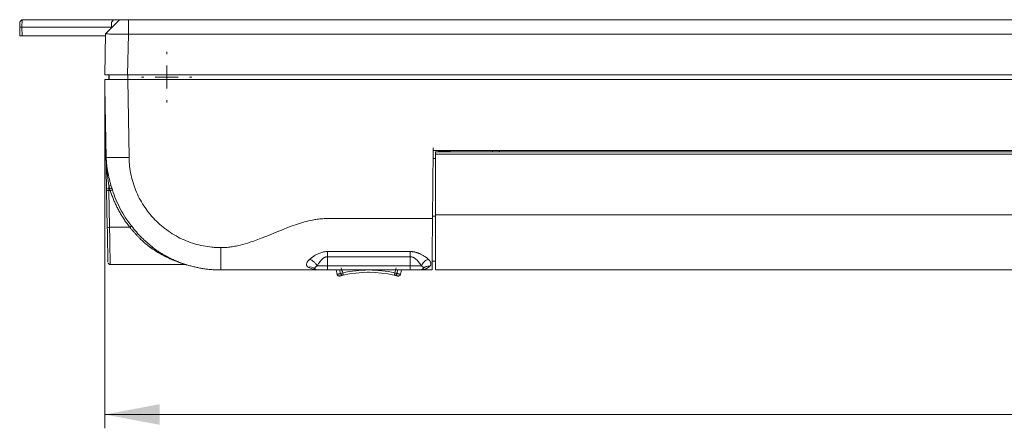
# Model space of a CAD drawing. Header units: millimetres. Extents: x 77 to 844, y 185 to 568.
# Tile 1 of 13: x 112 to 326, y 185 to 274. Entities that reach past the tile are written whole.
import ezdxf

# ---------------------------------------------------------------- set-up
doc = ezdxf.new("R2010")
doc.units = ezdxf.units.MM
doc.header["$LTSCALE"] = 3
doc.styles.add('SLDTEXTSTYLE0', font='TXT', dxfattribs={"width": 0.605})
doc.dimstyles.new('SLDDIMSTYLE0', dxfattribs={"dimtxt": 7.704956, "dimasz": 12, "dimexe": 0, "dimexo": 0.0625, "dimgap": 1.926239, "dimtad": 1, "dimdec": 0, "dimrnd": 1e-09, "dimzin": 12, "dimdsep": 46, "dimtxsty": 'SLDTEXTSTYLE0', "dimsah": 1, "dimcen": 0.09, "dimadec": 0, "dimazin": 3, "dimtfac": 1, "dimtdec": 0, "dimtofl": 0, "dimtmove": 0, "dimatfit": 3, "dimfxl": 1, "dimfrac": 2, "dimtolj": 1, "dimtzin": 12, "dimarcsym": 0})

# ---------------------------------------------------------------- blocks, each defined once
blk = doc.blocks.new('*D12')
at = {"color": 7, "linetype": 'Continuous', "lineweight": 0}
for p, q in [((130.5, 258.82), (130.5, 184.85)), ((578.48, 258.82), (578.48, 184.85)), ((130.5, 187.85), (578.48, 187.85))]:
    blk.add_line(p, q, dxfattribs=at)
for points in [[(130.5, 187.85), (142.5, 185.6), (142.5, 190.1)], [(578.48, 187.85), (566.48, 190.1), (566.48, 185.6)]]:
    blk.add_solid(points, dxfattribs=at)
at = {"color": 7, "linetype": 'Continuous', "lineweight": 0, "insert": (345.4, 198.08, 0.1), "char_height": 7.938, "attachment_point": 1, "style": 'SLDTEXTSTYLE0'}
blk.add_mtext('448', dxfattribs=at)
blk = doc.blocks.new('SW_CENTERMARKSYMBOL_4')
at = {"color": 0, "linetype": 'Continuous', "lineweight": 0}
for p, q in [((0, 5), (0, 5.5)), ((0, 0), (0, 2.5)), ((-5, 0), (-5.5, 0)), ((0, 0), (-2.5, 0)), ((0, 0), (0, -2.5)), ((0, 0), (2.5, 0)), ((5, 0), (5.5, 0)), ((0, -5), (0, -5.5))]:
    blk.add_line(p, q, dxfattribs=at)

msp = doc.modelspace()

# ---------------------------------------------------------------- linework, layer by layer
at = {"color": 7, "linetype": 'Continuous', "lineweight": 0}
for p, q in [((111.991, 272.219), (112.011, 273.319)), ((112.519, 273.819), (112.491, 272.219)), ((112.519, 273.819), (132.491, 273.819)), ((133.706, 273.819), (130.656, 270.769)), ((131.991, 272.219), (131.991, 273.319)), ((132.491, 273.819), (133.706, 273.819)), ((135.715, 270.677), (135.673, 273.819)), ((135.673, 273.819), (573.31, 273.819)), ((112.025, 270.319), (111.991, 272.219)), ((112.491, 272.219), (111.991, 272.219)), ((112.025, 270.319), (112.524, 270.319)), ((112.524, 270.319), (112.491, 272.219)), ((112.491, 272.219), (131.991, 272.219)), ((130.648, 270.319), (112.524, 270.319)), ((130.5, 261.819), (130.656, 270.766)), ((135.497, 261.819), (135.651, 270.677)), ((135.715, 270.677), (135.651, 270.677)), ((573.268, 270.677), (135.715, 270.677)), ((131.4, 261.819), (131.42, 260.701)), ((131.418, 260.818), (131.4, 261.819)), ((131.502, 260.812), (131.501, 261.817)), ((573.486, 261.819), (135.497, 261.819)), ((130.5, 260.819), (130.56, 257.376)), ((135.795, 243.839), (135.499, 260.819)), ((135.499, 260.819), (573.484, 260.819)), ((130.56, 257.376), (130.915, 237.023)), ((201.991, 245.319), (201.862, 230.518)), ((516.991, 245.319), (201.991, 245.319)), ((516.491, 245.02), (202.491, 245.02)), ((202.491, 245.02), (202.491, 244.52)), ((516.491, 244.52), (202.491, 244.52)), ((202.491, 244.52), (202.491, 231.319)), ((203.168, 245.02), (203.17, 245.139)), ((203.17, 245.139), (203.176, 245.319)), ((203.17, 245.139), (205.728, 245.139)), ((205.728, 245.139), (205.722, 245.319)), ((205.732, 245.02), (205.728, 245.139)), ((214.961, 245.319), (214.951, 245.02)), ((216.385, 245.319), (216.391, 245.139)), ((216.391, 245.319), (216.391, 245.139)), ((216.391, 245.139), (216.455, 245.139)), ((216.461, 245.319), (216.451, 245.02)), ((202.491, 243.619), (201.977, 243.619)), ((130.923, 236.61), (131.062, 228.615)), ((131.415, 237.031), (131.406, 237.595)), ((131.569, 237.031), (131.415, 237.031)), ((131.71, 236.606), (131.423, 236.606)), ((131.562, 228.611), (131.423, 236.606)), ((202.491, 231.054), (201.867, 231.054)), ((516.491, 231.319), (202.491, 231.319)), ((202.491, 231.319), (202.491, 219.319)), ((135.968, 228.611), (131.562, 228.611)), ((139.216, 225.756), (140.942, 224.207)), ((131.231, 220.94), (131.228, 220.945)), ((178.991, 222.207), (178.991, 220.231)), ((196.991, 222.204), (196.991, 220.231)), ((201.781, 221.219), (202.491, 221.219)), ((131.559, 220.519), (148.065, 220.519)), ((155.792, 219.319), (176.91, 219.319)), ((178.991, 220.231), (176.77, 220.231)), ((196.991, 220.231), (178.991, 220.231)), ((178.991, 219.319), (178.991, 220.231)), ((196.991, 219.319), (178.991, 219.319)), ((180.859, 219.319), (181.113, 218.373)), ((194.87, 218.373), (195.123, 219.319)), ((199.406, 220.231), (196.991, 220.231)), ((196.991, 219.319), (196.991, 220.231)), ((199.075, 219.319), (201.764, 219.319)), ((199.809, 219.639), (199.806, 219.718)), ((199.809, 219.639), (199.992, 219.794)), ((199.856, 219.76), (199.982, 219.799)), ((202.491, 219.319), (516.491, 219.319)), ((181.962, 218.08), (182.428, 218.192)), ((193.555, 218.192), (194.021, 218.08))]:
    msp.add_line(p, q, dxfattribs=at)
at = {"color": 18, "linetype": 'Continuous', "lineweight": 0}
for p, q in [((135.5, 261.819), (135.5, 260.819)), ((181.64, 219.319), (181.857, 218.55)), ((194.126, 218.55), (194.343, 219.319))]:
    msp.add_line(p, q, dxfattribs=at)
at = {"color": 7, "linetype": 'Continuous', "lineweight": 0, "flags": 128}
msp.add_lwpolyline([(131.991, 273.319), (132.054, 273.381), (132.117, 273.444), (132.18, 273.507), (132.243, 273.57), (132.305, 273.632), (132.368, 273.695), (132.43, 273.757), (132.491, 273.819)], dxfattribs=at)
at = {"color": 7, "linetype": 'Continuous', "lineweight": 0}
for centre, radius, start, end in [((131.35, 233.616), 5.01, 266.70731, 272.42772), ((175.102, 218.283), 1.721, 48.72683, 101.63511), ((176.908, 220.319), 1, 227.92177, 270), ((187.991, 193.819), 25, 77.14103, 102.85897), ((199.075, 220.319), 1, 270, 317.18516)]:
    msp.add_arc(centre, radius, start, end, dxfattribs=at)
for points, knots in [([(112.011, 273.319), (112.011, 273.319), (112.012, 273.32), (112.022, 273.33), (112.04, 273.347), (112.072, 273.379), (112.127, 273.433), (112.199, 273.504), (112.292, 273.596), (112.401, 273.702), (112.479, 273.779), (112.519, 273.819)], [0, 0, 0, 0, 0.056744, 0.1134906, 0.1715101, 0.271385, 0.37822, 0.5115286, 0.6545899, 0.8243849, 1, 1, 1, 1]), ([(133.706, 273.819), (133.707, 273.819), (133.709, 273.819), (133.724, 273.819), (133.748, 273.819), (133.782, 273.819), (133.826, 273.819), (133.906, 273.819), (134.046, 273.819), (134.275, 273.819), (134.548, 273.819), (134.837, 273.819), (135.123, 273.819), (135.395, 273.819), (135.58, 273.819), (135.673, 273.819)], [0, 0, 0, 0, 0.045338, 0.0902486, 0.1349563, 0.1796886, 0.2246729, 0.2701324, 0.3848704, 0.5000815, 0.6151256, 0.7300307, 0.8203462, 0.9097292, 1, 1, 1, 1]), ([(135.651, 270.677), (135.575, 270.676), (135.421, 270.674), (135.191, 270.671), (134.963, 270.669), (134.735, 270.668), (134.51, 270.666), (134.286, 270.665), (134.066, 270.665), (133.849, 270.664), (133.636, 270.664), (133.427, 270.665), (133.223, 270.665), (133.024, 270.667), (132.83, 270.668), (132.642, 270.67), (132.461, 270.672), (132.287, 270.674), (131.945, 270.68), (131.477, 270.692), (131.109, 270.709), (130.907, 270.723), (130.802, 270.732), (130.721, 270.743), (130.667, 270.754), (130.66, 270.762), (130.656, 270.766)], [0, 0, 0, 0, 0.0293119, 0.0586292, 0.0879524, 0.1172819, 0.1466182, 0.1759616, 0.2053125, 0.2346715, 0.2640388, 0.2934149, 0.3228002, 0.3521951, 0.3816001, 0.4110155, 0.4404419, 0.4698794, 0.4993287, 0.6208425, 0.7492421, 0.7943711, 0.8420111, 0.8921624, 0.9448253, 1, 1, 1, 1]), ([(135.497, 261.819), (135.421, 261.819), (135.269, 261.819), (135.043, 261.819), (134.818, 261.819), (134.595, 261.819), (134.287, 261.819), (133.897, 261.819), (133.311, 261.819), (132.639, 261.819), (131.944, 261.819), (131.362, 261.819), (130.985, 261.819), (130.754, 261.819), (130.63, 261.819), (130.552, 261.819), (130.508, 261.819), (130.503, 261.819), (130.5, 261.819)], [0, 0, 0, 0, 0.0290396, 0.0579217, 0.0867056, 0.1154515, 0.1442196, 0.2071431, 0.2700484, 0.3848079, 0.4999505, 0.6150325, 0.7298971, 0.7927577, 0.8557713, 0.903677, 0.9516609, 1, 1, 1, 1]), ([(130.517, 260.819), (130.515, 260.787), (130.511, 260.726), (130.509, 260.63), (130.507, 260.536), (130.508, 260.411), (130.51, 260.246), (130.514, 260.03), (130.518, 259.812), (130.523, 259.521), (130.528, 259.227), (130.533, 258.931), (130.538, 258.63), (130.547, 258.111), (130.555, 257.667), (130.56, 257.376)], [0, 0, 0, 0, 0.0383923, 0.074128, 0.1073539, 0.138253, 0.2000066, 0.2596867, 0.3201331, 0.3815711, 0.5041195, 0.5659057, 0.6287871, 0.7565826, 1, 1, 1, 1]), ([(135.499, 260.819), (135.424, 260.819), (135.274, 260.819), (135.051, 260.819), (134.83, 260.819), (134.61, 260.818), (134.393, 260.818), (134.178, 260.818), (133.967, 260.818), (133.76, 260.818), (133.557, 260.818), (133.357, 260.818), (133.163, 260.818), (132.974, 260.818), (132.79, 260.818), (132.611, 260.819), (132.439, 260.819), (132.273, 260.819), (132.075, 260.819), (131.85, 260.818), (131.603, 260.818), (131.371, 260.818), (131.158, 260.818), (130.966, 260.818), (130.801, 260.818), (130.668, 260.818), (130.567, 260.818), (130.534, 260.819), (130.517, 260.819)], [0, 0, 0, 0, 0.0301506, 0.0602057, 0.0901655, 0.1200299, 0.1497991, 0.1794731, 0.2090519, 0.2385355, 0.2679241, 0.2972177, 0.3264163, 0.3555199, 0.3845287, 0.4134427, 0.442262, 0.4709865, 0.4996163, 0.5482919, 0.5986978, 0.6508341, 0.704701, 0.7602988, 0.8176274, 0.8766871, 0.937478, 1, 1, 1, 1]), ([(130.56, 257.376), (130.57, 256.793), (130.591, 255.628), (130.623, 253.891), (130.655, 252.172), (130.698, 249.921), (130.742, 247.695), (130.785, 245.747), (130.808, 244.66), (130.82, 244.119), (130.825, 243.869)], [0, 0, 0, 0, 0.1296633, 0.258575, 0.385715, 0.5114236, 0.7585625, 0.8799979, 0.9443123, 1, 1, 1, 1]), ([(202.025, 243.619), (202.018, 243.952), (202.005, 244.618), (201.989, 245.376), (201.982, 245.8), (201.981, 245.89)], [0, 0, 0, 0, 0.4401988, 0.8803971, 1, 1, 1, 1]), ([(131.406, 237.595), (131.382, 237.756), (131.332, 238.091), (131.259, 238.614), (131.185, 239.18), (131.102, 239.861), (131.018, 240.627), (130.948, 241.382), (130.903, 241.973), (130.873, 242.42), (130.854, 242.773), (130.838, 243.091), (130.827, 243.289), (130.824, 243.403), (130.824, 243.446), (130.823, 243.521), (130.825, 243.605), (130.828, 243.688), (130.83, 243.748), (130.831, 243.809), (130.832, 243.849), (130.832, 243.869)], [0, 0, 0, 0, 0.0770589, 0.160723, 0.2509938, 0.3478726, 0.4869374, 0.6174169, 0.7089196, 0.7692212, 0.8310232, 0.877139, 0.920657, 0.9258841, 0.9310645, 0.9412966, 0.9613591, 0.971201, 0.9809401, 0.9905085, 1, 1, 1, 1]), ([(130.825, 243.869), (130.827, 243.834), (130.829, 243.754), (130.836, 243.589), (130.845, 243.375), (130.862, 243.105), (130.892, 242.712), (130.946, 242.172), (131.042, 241.442), (131.173, 240.656), (131.334, 239.854), (131.505, 239.108), (131.682, 238.402), (131.808, 237.947), (131.869, 237.726)], [0, 0, 0, 0, 0.0165001, 0.0383567, 0.0790715, 0.1194401, 0.1684259, 0.2689083, 0.3815456, 0.5241059, 0.652745, 0.774712, 0.8904015, 1, 1, 1, 1]), ([(135.795, 243.839), (135.273, 243.83), (134.716, 243.822), (133.62, 243.813), (133.084, 243.811), (132.146, 243.815), (131.747, 243.821), (131.156, 243.837), (130.964, 243.849), (130.87, 243.861)], [0, 0, 0, 0, 0.25, 0.25, 0.5, 0.5, 0.75, 0.75, 1, 1, 1, 1]), ([(155.792, 224.188), (155.468, 224.185), (155.144, 224.196), (154.498, 224.227), (154.175, 224.25), (153.209, 224.344), (152.567, 224.438), (150.662, 224.813), (149.416, 225.187), (147.02, 226.167), (145.869, 226.774), (143.707, 228.199), (142.696, 229.016), (140.849, 230.831), (140.015, 231.828), (138.553, 233.965), (137.926, 235.104), (136.905, 237.483), (136.51, 238.722), (135.966, 241.253), (135.818, 242.545), (135.795, 243.839)], [0, 0, 0, 0, 0.03125, 0.03125, 0.0625, 0.0625, 0.125, 0.125, 0.25, 0.25, 0.375, 0.375, 0.5, 0.5, 0.625, 0.625, 0.75, 0.75, 0.875, 0.875, 1, 1, 1, 1]), ([(130.915, 237.023), (130.915, 237.023), (130.969, 237.023), (131.154, 237.027), (131.285, 237.029), (131.415, 237.031)], [0, 0, 0, 0, 0.5, 0.5, 1, 1, 1, 1]), ([(131.423, 236.606), (131.292, 236.604), (131.162, 236.603), (130.977, 236.604), (130.923, 236.607), (130.923, 236.61)], [0, 0, 0, 0, 0.5, 0.5, 1, 1, 1, 1]), ([(131.406, 237.595), (131.502, 237.622), (131.61, 237.653), (131.782, 237.701), (131.843, 237.718), (131.869, 237.726)], [0, 0, 0, 0, 0.5, 0.5, 1, 1, 1, 1]), ([(131.569, 237.031), (131.556, 237.078), (131.528, 237.172), (131.473, 237.36), (131.433, 237.501), (131.406, 237.595)], [0, 0, 0, 0, 0.2497452, 0.4994377, 1, 1, 1, 1]), ([(132.029, 237.18), (132.003, 237.171), (131.943, 237.151), (131.773, 237.096), (131.666, 237.062), (131.569, 237.031)], [0, 0, 0, 0, 0.5, 0.5, 1, 1, 1, 1]), ([(131.71, 236.606), (131.686, 236.677), (131.65, 236.783), (131.603, 236.925), (131.581, 236.996), (131.569, 237.031)], [0, 0, 0, 0, 0.50087653, 0.75102525, 1, 1, 1, 1]), ([(131.71, 236.606), (131.805, 236.636), (131.911, 236.669), (132.08, 236.72), (132.14, 236.737), (132.167, 236.743)], [0, 0, 0, 0, 0.5, 0.5, 1, 1, 1, 1]), ([(135.968, 228.611), (135.864, 228.744), (135.656, 229.01), (135.354, 229.417), (135.06, 229.829), (134.775, 230.246), (134.498, 230.669), (134.23, 231.098), (133.97, 231.531), (133.719, 231.971), (133.412, 232.534), (133.059, 233.226), (132.675, 234.051), (132.322, 234.89), (131.997, 235.741), (131.806, 236.317), (131.71, 236.606)], [0, 0, 0, 0, 0.0556761, 0.1112708, 0.1668065, 0.2223053, 0.2777896, 0.3332817, 0.3888039, 0.4443784, 0.5000275, 0.600104, 0.7000095, 0.799874, 0.8998276, 1, 1, 1, 1]), ([(132.029, 237.18), (132.052, 237.108), (132.098, 236.962), (132.144, 236.816), (132.167, 236.743)], [0, 0, 0, 0, 0.4982688, 1, 1, 1, 1]), ([(132.167, 236.743), (132.62, 235.325), (133.202, 233.947), (134.602, 231.318), (135.42, 230.067), (136.344, 228.9)], [0, 0, 0, 0, 0.5, 0.5, 1, 1, 1, 1]), ([(201.862, 230.518), (199.107, 230.518), (193.598, 230.518), (187.834, 230.516), (184.571, 230.517), (183.888, 230.52), (183.16, 230.519), (182.246, 230.515), (181.286, 230.512), (180.442, 230.52), (179.68, 230.528), (178.783, 230.529), (177.945, 230.484), (177.265, 230.424), (176.774, 230.369), (176.251, 230.291), (174.736, 230.015), (170.761, 228.874), (166.184, 226.788), (161.895, 225.234), (159.761, 224.653), (158.281, 224.379), (157.292, 224.253), (156.563, 224.202), (156.101, 224.19), (155.88, 224.188), (155.792, 224.188)], [0, 0, 0, 0, 0.1755569, 0.3511137, 0.3673105, 0.3835073, 0.3946743, 0.41371, 0.4417331, 0.4558126, 0.4675265, 0.4902735, 0.5130142, 0.5209621, 0.5337968, 0.544489, 0.5546102, 0.6319184, 0.8070756, 0.8746818, 0.9224728, 0.9477804, 0.9705547, 0.9859594, 0.9943555, 1, 1, 1, 1]), ([(201.862, 230.518), (201.861, 230.412), (201.859, 230.2), (201.857, 229.883), (201.854, 229.568), (201.851, 229.253), (201.848, 228.94), (201.846, 228.627), (201.841, 228.058), (201.834, 227.241), (201.825, 226.203), (201.816, 225.207), (201.805, 223.95), (201.793, 222.529), (201.782, 221.366), (201.776, 220.616), (201.772, 220.149), (201.769, 219.78), (201.767, 219.559), (201.765, 219.434), (201.765, 219.368), (201.765, 219.326), (201.765, 219.321), (201.764, 219.319)], [0, 0, 0, 0, 0.017911, 0.0357868, 0.053641, 0.0714872, 0.0893392, 0.1072105, 0.1251147, 0.1875998, 0.2501088, 0.312598, 0.3751049, 0.5000364, 0.6249419, 0.6874104, 0.7499217, 0.8123923, 0.8749015, 0.906196, 0.9374285, 0.9686721, 1, 1, 1, 1]), ([(131.062, 228.615), (131.08, 227.618), (131.115, 225.616), (131.158, 223.106), (131.189, 221.351), (131.193, 221.124), (131.195, 221.01)], [0, 0, 0, 0, 0.2486159, 0.4992157, 0.7496996, 1, 1, 1, 1]), ([(135.968, 228.611), (136.047, 228.673), (136.134, 228.741), (136.273, 228.848), (136.322, 228.885), (136.344, 228.9)], [0, 0, 0, 0, 0.5, 0.5, 1, 1, 1, 1]), ([(140.645, 224.089), (140.545, 224.16), (140.341, 224.304), (140.038, 224.534), (139.73, 224.777), (139.419, 225.035), (139.105, 225.308), (138.787, 225.596), (138.466, 225.9), (138.102, 226.257), (137.699, 226.668), (137.259, 227.136), (136.824, 227.616), (136.393, 228.108), (136.11, 228.443), (135.968, 228.611)], [0, 0, 0, 0, 0.0589438, 0.1193827, 0.1813303, 0.2447996, 0.3098023, 0.3763497, 0.444452, 0.5141188, 0.6104614, 0.7072055, 0.8043664, 0.9019595, 1, 1, 1, 1]), ([(140.942, 224.207), (140.916, 224.226), (140.873, 224.228), (140.766, 224.186), (140.703, 224.142), (140.645, 224.089)], [0, 0, 0, 0, 0.5, 0.5, 1, 1, 1, 1]), ([(140.942, 224.207), (141.07, 224.113), (141.326, 223.926), (141.717, 223.656), (142.11, 223.393), (142.508, 223.138), (142.91, 222.891), (143.314, 222.653), (143.723, 222.423), (144.134, 222.202), (144.548, 221.988), (144.965, 221.783), (145.384, 221.586), (145.806, 221.398), (146.23, 221.218), (146.656, 221.046), (147.084, 220.883), (147.514, 220.727), (147.945, 220.58), (148.378, 220.442), (148.812, 220.311), (149.247, 220.189), (149.682, 220.075), (150.119, 219.969), (150.556, 219.872), (150.993, 219.782), (151.431, 219.7), (151.869, 219.627), (152.307, 219.561), (152.745, 219.504), (153.182, 219.454), (153.619, 219.412), (154.055, 219.378), (154.49, 219.351), (154.925, 219.332), (155.359, 219.321), (155.648, 219.319), (155.792, 219.319)], [0, 0, 0, 0, 0.0299461, 0.0598113, 0.0895957, 0.1192991, 0.1489217, 0.1784634, 0.2079242, 0.2373042, 0.2666032, 0.2958213, 0.3249586, 0.3540149, 0.3829904, 0.411885, 0.4406987, 0.4694316, 0.4980835, 0.5266545, 0.5551446, 0.5835539, 0.6118823, 0.6401297, 0.668296, 0.6963809, 0.7243846, 0.7523076, 0.7801504, 0.8079134, 0.8355953, 0.8631937, 0.8907065, 0.9181361, 0.9454912, 0.9727809, 1, 1, 1, 1]), ([(155.792, 224.188), (155.792, 224.114), (155.792, 223.965), (155.792, 223.741), (155.792, 223.517), (155.792, 223.293), (155.792, 223.07), (155.792, 222.849), (155.792, 222.631), (155.792, 222.416), (155.792, 222.205), (155.792, 221.998), (155.792, 221.797), (155.792, 221.602), (155.792, 221.414), (155.792, 221.233), (155.792, 221.059), (155.792, 220.893), (155.792, 220.688), (155.792, 220.45), (155.792, 220.194), (155.792, 219.965), (155.792, 219.767), (155.792, 219.604), (155.792, 219.475), (155.792, 219.384), (155.792, 219.328), (155.792, 219.321), (155.792, 219.318)], [0, 0, 0, 0, 0.0288334, 0.057913, 0.0872073, 0.1166835, 0.1463073, 0.1760433, 0.2058553, 0.2357062, 0.2655589, 0.2953757, 0.3251194, 0.354753, 0.3842402, 0.4135455, 0.4426346, 0.4714745, 0.5000336, 0.554442, 0.6096428, 0.6654307, 0.7215876, 0.7778873, 0.8341006, 0.890001, 0.9453695, 1, 1, 1, 1]), ([(175.117, 221.627), (175.167, 221.67), (175.266, 221.755), (175.422, 221.883), (175.583, 222.008), (175.75, 222.132), (175.922, 222.254), (176.196, 222.437), (176.58, 222.669), (177.067, 222.91), (177.542, 223.094), (177.954, 223.211), (178.322, 223.284), (178.647, 223.324), (178.867, 223.331), (178.978, 223.334)], [0, 0, 0, 0, 0.0519966, 0.1037806, 0.1554221, 0.2069609, 0.2584176, 0.3097985, 0.4455473, 0.5742147, 0.6812242, 0.7867844, 0.8571491, 0.9275997, 1, 1, 1, 1]), ([(178.978, 223.334), (179.613, 223.331), (180.363, 223.333), (181.518, 223.333), (181.909, 223.333), (182.679, 223.332), (183.056, 223.332), (183.804, 223.332), (184.176, 223.332), (184.923, 223.332), (185.299, 223.332), (186.432, 223.332), (187.191, 223.332), (188.699, 223.332), (189.451, 223.332), (190.959, 223.332), (191.713, 223.332), (193.976, 223.332), (195.483, 223.332), (196.991, 223.332)], [0, 0, 0, 0, 0.125, 0.125, 0.1875, 0.1875, 0.25, 0.25, 0.3125, 0.3125, 0.375, 0.375, 0.5, 0.5, 0.625, 0.625, 0.75, 0.75, 1, 1, 1, 1]), ([(178.991, 222.207), (178.989, 222.402), (178.987, 222.603), (178.982, 222.989), (178.98, 223.173), (178.978, 223.334)], [0, 0, 0, 0, 0.5, 0.5, 1, 1, 1, 1]), ([(196.991, 223.332), (197.053, 223.331), (197.177, 223.33), (197.362, 223.319), (197.547, 223.301), (197.731, 223.276), (197.915, 223.244), (198.098, 223.205), (198.28, 223.159), (198.462, 223.107), (198.643, 223.047), (198.824, 222.981), (199.133, 222.857), (199.558, 222.654), (200.014, 222.384), (200.391, 222.126), (200.697, 221.891), (200.878, 221.731), (200.968, 221.651)], [0, 0, 0, 0, 0.03816781, 0.07632412, 0.11456717, 0.15299472, 0.19170332, 0.23078775, 0.27034038, 0.3104507, 0.35120491, 0.39268553, 0.43497113, 0.56844073, 0.70692958, 0.80439543, 0.90191194, 1, 1, 1, 1]), ([(196.991, 222.204), (196.991, 222.407), (196.991, 222.613), (196.991, 222.998), (196.991, 223.177), (196.991, 223.332)], [0, 0, 0, 0, 0.5, 0.5, 1, 1, 1, 1]), ([(131.233, 220.827), (131.257, 220.781), (131.305, 220.69), (131.424, 220.59), (131.56, 220.528), (131.657, 220.522), (131.703, 220.519)], [0, 0, 0, 0, 0.255414, 0.5148708, 0.7663717, 1, 1, 1, 1]), ([(174.755, 219.968), (174.73, 219.987), (174.68, 220.023), (174.617, 220.081), (174.562, 220.143), (174.518, 220.209), (174.465, 220.311), (174.428, 220.459), (174.443, 220.666), (174.517, 220.89), (174.639, 221.102), (174.784, 221.293), (174.936, 221.462), (175.056, 221.572), (175.117, 221.627)], [0, 0, 0, 0, 0.0531204, 0.1053596, 0.156895, 0.2079131, 0.2586078, 0.3827185, 0.5041991, 0.6261344, 0.7471109, 0.8309863, 0.914977, 1, 1, 1, 1]), ([(175.117, 221.627), (175.269, 221.58), (175.429, 221.512), (175.75, 221.332), (175.91, 221.221), (176.209, 220.969), (176.348, 220.827), (176.588, 220.533), (176.69, 220.38), (176.77, 220.231)], [0, 0, 0, 0, 0.25, 0.25, 0.5, 0.5, 0.75, 0.75, 1, 1, 1, 1]), ([(178.991, 222.207), (178.958, 222.206), (178.891, 222.203), (178.79, 222.189), (178.689, 222.168), (178.589, 222.139), (178.489, 222.103), (178.389, 222.059), (178.217, 221.969), (177.972, 221.797), (177.694, 221.538), (177.427, 221.231), (177.186, 220.91), (176.991, 220.611), (176.857, 220.387), (176.794, 220.275), (176.77, 220.231)], [0, 0, 0, 0, 0.03012274, 0.06057636, 0.09152418, 0.1231217, 0.15551496, 0.1888394, 0.22321935, 0.33446686, 0.46752207, 0.58462857, 0.72988798, 0.8644309, 0.94770272, 1, 1, 1, 1]), ([(196.991, 222.204), (194.549, 222.204), (191.095, 222.204), (186.952, 222.204), (184.562, 222.204), (182.871, 222.206), (181.57, 222.202), (180.817, 222.203), (180.233, 222.206), (179.811, 222.209), (179.397, 222.21), (179.125, 222.208), (178.991, 222.207)], [0, 0, 0, 0, 0.4071029, 0.5756279, 0.6905447, 0.8054615, 0.8574591, 0.9072477, 0.9310035, 0.9547592, 0.9776859, 1, 1, 1, 1]), ([(199.406, 220.231), (199.375, 220.288), (199.312, 220.402), (199.208, 220.573), (199.098, 220.742), (198.935, 220.973), (198.721, 221.24), (198.429, 221.546), (198.12, 221.805), (197.823, 221.99), (197.576, 222.098), (197.38, 222.159), (197.186, 222.197), (197.055, 222.202), (196.991, 222.204)], [0, 0, 0, 0, 0.0667406, 0.1337783, 0.2013885, 0.2667499, 0.4096098, 0.5268824, 0.6591273, 0.7724539, 0.8331281, 0.890836, 0.9462179, 1, 1, 1, 1]), ([(199.406, 220.231), (199.474, 220.38), (199.563, 220.533), (199.78, 220.828), (199.908, 220.97), (200.189, 221.226), (200.343, 221.34), (200.656, 221.526), (200.815, 221.599), (200.968, 221.651)], [0, 0, 0, 0, 0.25, 0.25, 0.5, 0.5, 0.75, 0.75, 1, 1, 1, 1]), ([(200.968, 221.651), (200.998, 221.623), (201.058, 221.567), (201.139, 221.482), (201.213, 221.397), (201.279, 221.312), (201.365, 221.187), (201.454, 221.022), (201.517, 220.823), (201.533, 220.632), (201.503, 220.473), (201.445, 220.342), (201.373, 220.235), (201.308, 220.17), (201.276, 220.137)], [0, 0, 0, 0, 0.0515717, 0.1027125, 0.1535365, 0.2041591, 0.2546966, 0.3773028, 0.4994629, 0.6217225, 0.7446454, 0.8291275, 0.914068, 1, 1, 1, 1]), ([(148.061, 220.519), (148.106, 220.515), (148.198, 220.509), (148.28, 220.467), (148.322, 220.446)], [0, 0, 0, 0, 0.49051119, 1, 1, 1, 1]), ([(157.381, 219.32), (158.282, 219.32), (160.323, 219.321), (163.144, 219.335), (165.68, 219.345), (167.754, 219.35), (169.878, 219.351), (172.24, 219.343), (174.436, 219.325), (175.882, 219.322), (176.424, 219.321)], [0, 0, 0, 0, 0.135284, 0.3066637, 0.4335942, 0.5344309, 0.6372913, 0.7756971, 0.9159753, 1, 1, 1, 1]), ([(176.77, 220.231), (176.741, 220.215), (176.684, 220.182), (176.606, 220.133), (176.534, 220.085), (176.448, 220.02), (176.355, 219.94), (176.268, 219.85), (176.211, 219.765), (176.186, 219.69), (176.193, 219.627), (176.223, 219.593), (176.238, 219.576)], [0, 0, 0, 0, 0.059201, 0.1181577, 0.17683, 0.2351786, 0.3531437, 0.4771296, 0.6108439, 0.7425777, 0.8722816, 1, 1, 1, 1]), ([(178.991, 219.319), (178.947, 219.319), (178.86, 219.319), (178.729, 219.319), (178.601, 219.319), (178.473, 219.319), (178.348, 219.319), (178.132, 219.319), (177.839, 219.319), (177.508, 219.319), (177.237, 219.319), (177.066, 219.319), (176.968, 219.319), (176.917, 219.319), (176.911, 219.319), (176.908, 219.319)], [0, 0, 0, 0, 0.0403213, 0.0803157, 0.1201408, 0.1599565, 0.1999227, 0.2401974, 0.3700454, 0.5000573, 0.6299055, 0.7599174, 0.84005, 0.9196508, 1, 1, 1, 1]), ([(199.075, 219.319), (199.074, 219.319), (199.073, 219.319), (199.06, 219.319), (199.04, 219.319), (199.011, 219.319), (198.975, 219.319), (198.897, 219.319), (198.746, 219.319), (198.475, 219.319), (198.144, 219.319), (197.812, 219.319), (197.511, 219.319), (197.253, 219.319), (197.079, 219.319), (196.991, 219.319)], [0, 0, 0, 0, 0.0403213, 0.0803157, 0.1201408, 0.1599565, 0.1999227, 0.2401974, 0.3700454, 0.5000573, 0.6299055, 0.7599174, 0.84005, 0.9196508, 1, 1, 1, 1]), ([(201.276, 220.137), (201.234, 220.101), (201.149, 220.025), (201.009, 219.918), (200.855, 219.815), (200.688, 219.717), (200.506, 219.626), (200.295, 219.536), (200.031, 219.447), (199.698, 219.368), (199.37, 219.325), (199.155, 219.32), (199.075, 219.319)], [0, 0, 0, 0, 0.0670366, 0.1385013, 0.2143386, 0.2944815, 0.3788509, 0.4673561, 0.5815479, 0.728494, 0.8991955, 1, 1, 1, 1]), ([(181.112, 218.374), (181.113, 218.374), (181.115, 218.375), (181.131, 218.379), (181.157, 218.385), (181.193, 218.394), (181.24, 218.406), (181.305, 218.422), (181.396, 218.444), (181.522, 218.473), (181.672, 218.508), (181.795, 218.536), (181.857, 218.55)], [0, 0, 0, 0, 0.0821656, 0.1647736, 0.2478308, 0.331344, 0.4153199, 0.4997655, 0.6192749, 0.7424691, 0.86937, 1, 1, 1, 1]), ([(181.721, 218.019), (181.664, 218.005), (181.6, 217.999), (181.469, 218.015), (181.403, 218.037), (181.284, 218.106), (181.233, 218.153), (181.154, 218.259), (181.128, 218.317), (181.112, 218.374)], [0, 0, 0, 0, 0.25, 0.25, 0.5, 0.5, 0.75, 0.75, 1, 1, 1, 1]), ([(182.428, 218.192), (182.375, 218.179), (182.315, 218.176), (182.194, 218.195), (182.132, 218.218), (182.022, 218.287), (181.973, 218.333), (181.899, 218.437), (181.872, 218.494), (181.857, 218.55)], [0, 0, 0, 0, 0.25, 0.25, 0.5, 0.5, 0.75, 0.75, 1, 1, 1, 1]), ([(193.555, 218.192), (193.574, 218.188), (193.61, 218.181), (193.66, 218.179), (193.701, 218.182), (193.758, 218.19), (193.828, 218.21), (193.924, 218.259), (194.013, 218.334), (194.087, 218.438), (194.113, 218.513), (194.126, 218.55)], [0, 0, 0, 0, 0.0810434, 0.1498273, 0.2063445, 0.2507058, 0.3851878, 0.5010637, 0.6867553, 0.8480402, 1, 1, 1, 1]), ([(194.126, 218.55), (194.162, 218.542), (194.234, 218.526), (194.331, 218.504), (194.419, 218.483), (194.498, 218.465), (194.568, 218.448), (194.63, 218.433), (194.7, 218.416), (194.77, 218.399), (194.828, 218.385), (194.864, 218.376), (194.868, 218.375), (194.87, 218.374)], [0, 0, 0, 0, 0.0751016, 0.1489839, 0.2216512, 0.2931077, 0.3633574, 0.4324045, 0.500253, 0.626733, 0.7521688, 0.8765835, 1, 1, 1, 1]), ([(194.87, 218.374), (194.855, 218.317), (194.828, 218.259), (194.75, 218.153), (194.698, 218.106), (194.58, 218.037), (194.513, 218.015), (194.383, 217.999), (194.319, 218.005), (194.262, 218.019)], [0, 0, 0, 0, 0.25, 0.25, 0.5, 0.5, 0.75, 0.75, 1, 1, 1, 1])]:
    msp.add_open_spline(points, degree=3, knots=knots, dxfattribs=at)
for points in [[(130.656, 270.769), (130.656, 270.768), (130.656, 270.767), (130.656, 270.766)], [(130.87, 243.861), (130.851, 243.864), (130.837, 243.866), (130.825, 243.869)], [(130.915, 237.023), (130.918, 236.885), (130.92, 236.747), (130.923, 236.61)], [(131.423, 236.606), (131.42, 236.748), (131.418, 236.889), (131.415, 237.031)], [(131.869, 237.726), (131.92, 237.543), (131.974, 237.361), (132.029, 237.18)], [(182.031, 218.599), (182.116, 218.623), (182.221, 218.652), (182.316, 218.679)], [(193.666, 218.679), (189.931, 219.532), (186.052, 219.532), (182.316, 218.679)], [(182.316, 218.679), (182.378, 218.41), (182.428, 218.192), (182.428, 218.192)], [(187.611, 218.816), (187.633, 218.816), (187.655, 218.816), (187.678, 218.817)], [(187.943, 218.819), (188.01, 218.819), (188.076, 218.819), (188.143, 218.818)], [(193.555, 218.192), (193.555, 218.192), (193.605, 218.41), (193.666, 218.679)], [(193.666, 218.679), (193.761, 218.652), (193.867, 218.623), (193.951, 218.599)], [(181.721, 218.019), (181.721, 218.019), (181.78, 218.035), (181.898, 218.065)], [(181.857, 218.55), (181.885, 218.558), (181.947, 218.575), (182.031, 218.599)], [(193.951, 218.599), (194.036, 218.575), (194.097, 218.558), (194.126, 218.55)], [(194.085, 218.065), (194.203, 218.035), (194.262, 218.019), (194.262, 218.019)]]:
    msp.add_open_spline(points, degree=3, dxfattribs=at)
at = {"color": 18, "linetype": 'Continuous', "lineweight": 0}
for points, knots in [([(131.695, 220.52), (131.693, 220.629), (131.69, 220.795), (131.674, 221.802), (131.66, 222.651), (131.646, 223.477), (131.634, 224.205), (131.617, 225.256), (131.593, 226.729), (131.573, 227.957), (131.562, 228.611)], [0, 0, 0, 0, 0.2418798, 0.3686802, 0.4987982, 0.5616241, 0.6327596, 0.7122015, 0.8467977, 1, 1, 1, 1]), ([(136.344, 228.9), (137.035, 228.019), (137.935, 226.869), (138.973, 225.967), (139.216, 225.756)], [0, 0, 0, 0, 0.7661686, 1, 1, 1, 1]), ([(147.999, 220.537), (147.999, 220.537), (148.058, 220.519), (148.075, 220.515), (148.029, 220.528), (147.924, 220.56), (147.751, 220.614), (147.386, 220.729), (146.815, 220.924), (146.14, 221.172), (145.367, 221.482), (144.446, 221.89), (143.25, 222.481), (141.966, 223.203), (141.046, 223.821), (140.645, 224.089)], [0, 0, 0, 0, 0.0000763, 0.0480318, 0.0959852, 0.1210668, 0.1472029, 0.2190392, 0.3051316, 0.3804452, 0.4685664, 0.5760766, 0.6927017, 0.8663584, 1, 1, 1, 1]), ([(176.632, 219.358), (176.466, 219.373), (175.858, 219.432), (175.22, 219.743), (174.755, 219.968)], [0, 0, 0, 0, 0.271736, 1, 1, 1, 1]), ([(199.806, 219.718), (199.824, 219.776), (199.853, 219.874), (199.666, 220.066), (199.493, 220.176), (199.406, 220.231)], [0, 0, 0, 0, 0.4256326, 0.7143722, 1, 1, 1, 1]), ([(199.992, 219.794), (200.026, 219.825), (200.158, 219.942), (200.451, 220.069), (200.851, 220.165), (201.135, 220.146), (201.276, 220.137)], [0, 0, 0, 0, 0.1041129, 0.40132712, 0.70247576, 1, 1, 1, 1])]:
    msp.add_open_spline(points, degree=3, knots=knots, dxfattribs=at)
for points in [[(182.316, 218.679), (182.21, 219.055), (182.104, 219.432), (181.998, 219.808)], [(193.984, 219.808), (193.878, 219.432), (193.773, 219.055), (193.666, 218.679)]]:
    msp.add_open_spline(points, degree=3, dxfattribs=at)

# ---------------------------------------------------------------- block references
at = {"color": 7, "linetype": 'Continuous', "lineweight": 0}
msp.add_blockref('SW_CENTERMARKSYMBOL_4', (143.991, 261.319), dxfattribs=at)

# ---------------------------------------------------------------- dimensions: what is measured, and where the dimension line sits
dim = msp.add_linear_dim(base=(578.483, 187.847), p1=(130.5, 261.819), p2=(578.483, 261.819), dimstyle='SLDDIMSTYLE0', dxfattribs=at)
dim.commit()
dim.dimension.update_dxf_attribs({"geometry": '*D12', "text_midpoint": (357.747, 187.847), "dimtype": 160})

doc.saveas('drawing.dxf')
